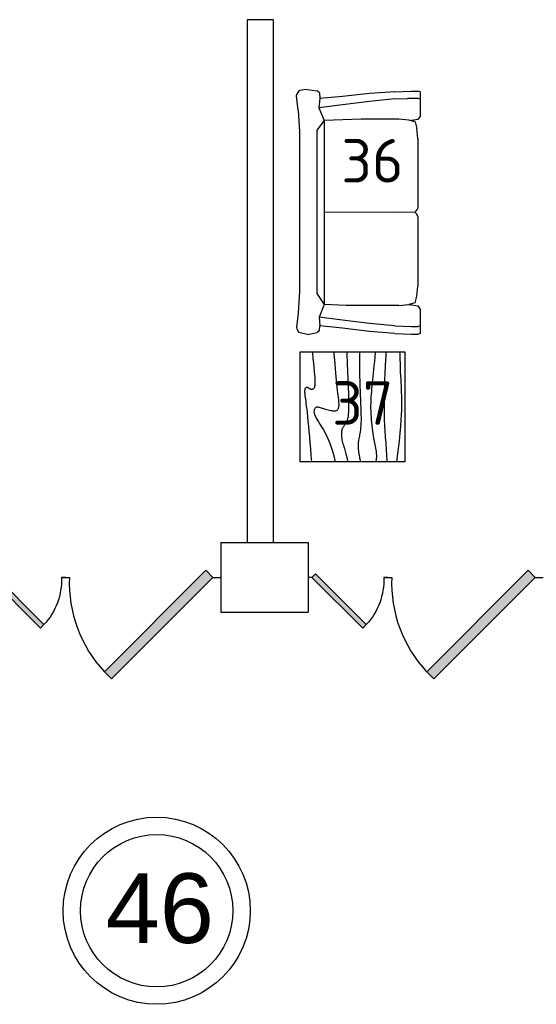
# Model space of a CAD drawing. Header units: millimetres. Extents: x 151654 to 877351, y 70322 to 154322.
# Tile 45 of 173: x 235067 to 238033, y 126289 to 131938. Entities that reach past the tile are written whole.
import ezdxf

# ---------------------------------------------------------------- set-up
doc = ezdxf.new("R2010")
doc.units = ezdxf.units.MM
doc.layers.add('Текст', color=132, linetype='Continuous', lineweight=25)
doc.layers.add('технологич.о', color=152, linetype='Continuous', lineweight=30)
doc.styles.add('GOST', font='isocpeur.ttf')
doc.styles.get("Standard").update_dxf_attribs({"font": 'arial.ttf'})

# ---------------------------------------------------------------- blocks, each defined once
blk = doc.blocks.new('jfgjhsdf')
blk.add_hatch(color=1).paths.add_polyline_path([(-592.6, 730.9), (-636.7, 686.7), (0, 50), (44.2, 94.2)])
at = {"color": 1}
for p, q in [((0, 1000), (0, 950)), ((0, 50), (0, 0))]:
    blk.add_line(p, q, dxfattribs=at)
blk.add_lwpolyline([(0, 50), (-636.7, 686.7), (-592.6, 730.9), (44.2, 94.2), (0, 50)], dxfattribs=at)
blk.add_arc((-33.5, 129.6), 821.1, 87.66201, 132.91472, dxfattribs=at)
blk = doc.blocks.new('s-style4-2')
at = {"layer": 'технологич.о', "linetype": 'Continuous'}
for p, q in [((-706, 649.4), (-701, 681.4)), ((-701, 681.4), (-698, 696.5)), ((-698, 696.5), (-677.8, 707.5)), ((-669.7, 710.5), (-677.8, 707.5)), ((-587, 700.5), (-669.7, 710.5)), ((-587, 700.5), (-462, 693.5)), ((-465.3, 693.6), (-455.9, 694.5)), ((-462, 693.5), (453.9, 693.5)), ((453.9, 693.5), (577.9, 700.5)), ((577.9, 700.5), (660.7, 710.5)), ((660.7, 710.5), (667.7, 707.5)), ((667.7, 707.5), (688.9, 696.5)), ((700, 647.4), (688.9, 696.5)), ((-706, 649.4), (-698, 590.4)), ((700, 647.4), (688.9, 590.4)), ((-686.9, 577.4), (-698, 590.4)), ((-686.9, 577.4), (-652.9, 576.8)), ((-665.7, 446.3), (-652.9, 576.8)), ((-652.9, 576.8), (-600.5, 581.3)), ((-617.3, 446.3), (-600.5, 581.3)), ((-600.5, 581.3), (-527.5, 550.4)), ((-527.5, 550.4), (-472.6, 592.3)), ((-472.6, 592.3), (-462, 593.4)), ((-462, 593.4), (453.9, 593.4)), ((453.9, 593.4), (464.4, 592.3)), ((464.4, 592.3), (528.5, 550.4)), ((528.5, 550.4), (600.6, 580.1)), ((617.3, 446.3), (600.6, 580.1)), ((600.6, 580.1), (651, 576.9)), ((677.8, 577.4), (650.6, 576.9)), ((664.7, 446.3), (651, 576.9)), ((677.8, 577.4), (688.9, 590.4)), ((-535.6, 338.6), (-527.5, 550.4)), ((-527.5, 550.4), (528.5, 550.4)), ((-1, 28), (0.5, 550.4)), ((533.6, 424.7), (528.5, 550.5)), ((-681.8, 291.2), (-665.7, 446.3)), ((-637.5, 291.2), (-617.3, 446.3)), ((533.6, 123.1), (533.6, 424.7)), ((637.5, 291.2), (617.3, 446.3)), ((682.8, 291.2), (664.7, 446.3)), ((-692.9, 146.1), (-681.8, 291.2)), ((-651.6, 146.1), (-637.5, 291.2)), ((-535.6, 123.1), (-535.6, 338.6)), ((651.6, 146.1), (637.5, 291.2)), ((694.9, 146.1), (682.8, 291.2)), ((-692.9, 146.1), (-696, 49)), ((-651.6, 146.1), (-654.6, 73)), ((-529.5, 65), (-535.6, 123.1)), ((0, 28), (-1, 123.1)), ((533.6, 123.1), (527.5, 65)), ((651.6, 146.1), (654.6, 49)), ((694.9, 146.1), (698, 49)), ((-654.6, 12), (-654.6, 73)), ((-520.5, 28), (-529.5, 65)), ((-528.3, 60), (-528.5, 49)), ((518.4, 28), (527.5, 65)), ((528.9, 78.5), (529.5, 49)), ((-696, 49), (-696, 12)), ((-692.9, 0), (-696, 12)), ((-692.9, 0), (-650.6, 0)), ((-655.6, 0), (-651.6, 3.2)), ((-650.6, 0), (-654.6, 12)), ((-650.6, 0), (-551.7, 0)), ((-551.7, 0), (-534.6, 12)), ((-528.5, 49), (-534.6, 12)), ((-520.5, 28), (-482.1, 19)), ((-424.6, 14), (-482.1, 19)), ((-424.6, 14), (-25.2, 14)), ((-12.1, 19), (-25.2, 14)), ((-1, 28), (-12.1, 19)), ((0, 28), (10.1, 19)), ((24.2, 14), (10.1, 19)), ((24.2, 14), (422.6, 14)), ((481.1, 19), (422.6, 14)), ((518.4, 28), (481.1, 19)), ((529.5, 49), (535.6, 12)), ((552.7, 0), (535.6, 12)), ((650.6, 0), (654.6, 12)), ((653.6, 0), (651.2, 1.8)), ((654.6, 49), (654.6, 12)), ((693.9, 0), (698, 12)), ((698, 49), (698, 12)), ((552.7, 0), (650.6, 0)), ((650.6, 0), (693.9, 0))]:
    blk.add_line(p, q, dxfattribs=at)
blk = doc.blocks.new('столик журнальный 630х600')
at = {"layer": 'технологич.о', "linetype": 'Continuous'}
for p, q in [((2440298.8, 550476.5), (2440298.8, 549876.5)), ((2440928.8, 550476.5), (2440298.8, 550476.5)), ((2440928.8, 549876.5), (2440928.8, 550476.5)), ((2440298.8, 549876.5), (2440928.8, 549876.5))]:
    blk.add_line(p, q, dxfattribs=at)
for points in [[(2440298.8, 550407.1), (2440305.1, 550406.6), (2440335.6, 550403.8), (2440363.3, 550401.2), (2440388.3, 550398.8), (2440410.5, 550396.8), (2440429.9, 550395.1), (2440446.8, 550393.8), (2440461, 550393.1), (2440472.8, 550392.8), (2440482.6, 550392.9), (2440490.4, 550393.5), (2440496.7, 550394.4), (2440501.5, 550395.7), (2440505.2, 550397.3), (2440508.1, 550399.2), (2440510.3, 550401.3), (2440511.9, 550403.6), (2440513, 550406.1), (2440513.6, 550408.7), (2440513.8, 550411.3), (2440513.5, 550414), (2440513, 550416.6), (2440512.1, 550419.2), (2440511, 550421.6), (2440509.7, 550423.9), (2440508.3, 550426.2), (2440506.9, 550428.3), (2440505.6, 550430.4), (2440504.4, 550432.5), (2440503.4, 550434.5), (2440502.8, 550436.5), (2440502.4, 550438.5), (2440502.5, 550440.5), (2440502.9, 550442.4), (2440503.8, 550444.2), (2440504.9, 550445.8), (2440506.5, 550447.4), (2440508.4, 550448.7), (2440510.8, 550449.8), (2440513.5, 550450.7), (2440516.6, 550451.3), (2440520.4, 550451.7), (2440524.8, 550451.8), (2440529.9, 550451.7), (2440535.9, 550451.3), (2440542.8, 550450.7), (2440550.8, 550449.8), (2440559.8, 550448.7), (2440570.3, 550447.4), (2440582.2, 550445.8), (2440595.8, 550444), (2440611.4, 550442), (2440629, 550439.9), (2440649, 550437.6), (2440671.4, 550435.2), (2440696.5, 550432.6), (2440724, 550429.9), (2440753.8, 550427.2), (2440785.6, 550424.3), (2440819.2, 550421.4), (2440854.4, 550418.5), (2440891, 550415.5), (2440928.8, 550412.5)], [(2440298.8, 550284.8), (2440315.2, 550283.4), (2440343.2, 550281.1), (2440369.8, 550278.8), (2440395.2, 550276.7), (2440419.2, 550274.6), (2440441.8, 550272.5), (2440463, 550270.5), (2440482.8, 550268.5), (2440501, 550266.5), (2440517.8, 550264.6), (2440533.2, 550262.7), (2440547.3, 550261), (2440560, 550259.5), (2440571.4, 550258.2), (2440581.7, 550257.2), (2440590.8, 550256.5), (2440598.7, 550256.2), (2440605.6, 550256.2), (2440611.6, 550256.6), (2440616.8, 550257.3), (2440621.1, 550258.4), (2440624.9, 550259.7), (2440628.1, 550261.3), (2440630.8, 550263.2), (2440633.1, 550265.3), (2440635, 550267.8), (2440636.5, 550270.6), (2440637.6, 550274), (2440638.2, 550277.9), (2440638.4, 550282.5), (2440638.2, 550287.8), (2440637.4, 550293.8), (2440636.2, 550300.7), (2440634.5, 550308.3), (2440632.6, 550316.3), (2440630.4, 550324.5), (2440628.1, 550332.7), (2440625.8, 550340.7), (2440623.5, 550348.3), (2440621.4, 550355.2), (2440619.6, 550361.2), (2440618, 550366.5), (2440616.8, 550371.2), (2440615.9, 550375.2), (2440615.5, 550378.7), (2440615.6, 550381.8), (2440616.2, 550384.6), (2440617.4, 550387.2), (2440619.2, 550389.6), (2440621.6, 550391.8), (2440624.5, 550393.8), (2440627.9, 550395.5), (2440631.8, 550396.8), (2440636, 550397.7), (2440640.6, 550398), (2440645.4, 550397.8), (2440650.6, 550397), (2440656.2, 550395.4), (2440662.6, 550393), (2440669.8, 550389.7), (2440678.3, 550385.2), (2440688.1, 550379.6), (2440699.5, 550372.8), (2440712.8, 550364.5), (2440728.1, 550354.8), (2440745.9, 550344), (2440766.7, 550332.4), (2440790.8, 550320.5), (2440818.6, 550308.6), (2440850.6, 550297), (2440887.2, 550286.2), (2440928.8, 550276.5)], [(2440298.8, 550209.9), (2440325.3, 550209.2), (2440350.9, 550208.3), (2440375.1, 550207.4), (2440398.3, 550206.5), (2440420.7, 550205.5), (2440442.8, 550204.5), (2440464.7, 550203.5), (2440486.5, 550202.5), (2440507.9, 550201.6), (2440528.8, 550200.8), (2440548.8, 550200.2), (2440568, 550199.6), (2440586, 550199.3), (2440602.8, 550199.2), (2440618, 550199.3), (2440631.9, 550199.7), (2440644.4, 550200.3), (2440655.6, 550201.2), (2440665.6, 550202.3), (2440674.6, 550203.7), (2440682.5, 550205.3), (2440689.4, 550207.2), (2440695.5, 550209.3), (2440700.8, 550211.6), (2440705.5, 550214.1), (2440709.8, 550216.7), (2440713.6, 550219.3), (2440717.2, 550222), (2440720.6, 550224.6), (2440724.1, 550227.2), (2440727.7, 550229.6), (2440731.4, 550231.9), (2440735.4, 550234), (2440739.6, 550235.8), (2440744.1, 550237.5), (2440749, 550238.8), (2440754.3, 550239.8), (2440760.1, 550240.5), (2440766.3, 550240.8), (2440773, 550240.8), (2440780, 550240.4), (2440787.3, 550239.7), (2440794.8, 550238.6), (2440802.3, 550237.3), (2440810, 550235.7), (2440817.6, 550233.8), (2440825.2, 550231.7), (2440833.3, 550229.3), (2440842.6, 550226.4), (2440853.7, 550223.2), (2440867.3, 550219.4), (2440883.8, 550215.1), (2440904.1, 550210.1), (2440928.8, 550204.5)], [(2440298.8, 550137.2), (2440328.6, 550137.3), (2440367.4, 550137.1), (2440403.3, 550136.7), (2440436.6, 550136.1), (2440467.6, 550135.3), (2440496.6, 550134.4), (2440523.8, 550133.5), (2440549.4, 550132.5), (2440573.8, 550131.5), (2440596.9, 550130.6), (2440618.7, 550129.7), (2440639.3, 550129), (2440658.5, 550128.5), (2440676.4, 550128.2), (2440692.9, 550128.2), (2440708.1, 550128.5), (2440721.9, 550129.2), (2440734.5, 550130.2), (2440745.9, 550131.4), (2440756.4, 550132.8), (2440765.9, 550134.4), (2440774.7, 550136), (2440782.8, 550137.6), (2440790.4, 550139.2), (2440797.6, 550140.6), (2440804.5, 550141.9), (2440811.3, 550143), (2440818.1, 550143.8), (2440825, 550144.5), (2440832.1, 550144.8), (2440839.7, 550144.8), (2440847.8, 550144.5), (2440856.4, 550143.8), (2440865.4, 550142.9), (2440874.6, 550141.7), (2440883.5, 550140.3), (2440892.1, 550138.9), (2440899.8, 550137.6), (2440906.6, 550136.3), (2440912.1, 550135.2), (2440916.1, 550134.3), (2440918.9, 550133.6), (2440920.8, 550133.2), (2440922.2, 550132.8), (2440923.3, 550132.6), (2440924.6, 550132.5), (2440926.3, 550132.5), (2440928.8, 550132.5)], [(2440298.8, 550046.3), (2440326.4, 550048.6), (2440352.8, 550051.2), (2440376.7, 550053.6), (2440399.1, 550055.9), (2440420.1, 550058.1), (2440440, 550060.2), (2440458.8, 550062.1), (2440476.8, 550063.9), (2440494, 550065.6), (2440510.8, 550067.2), (2440527.1, 550068.6), (2440543.1, 550069.9), (2440559, 550071), (2440574.8, 550071.8), (2440590.5, 550072.5), (2440606.4, 550072.8), (2440622.4, 550072.8), (2440638.8, 550072.5), (2440655.4, 550071.8), (2440672.2, 550070.8), (2440689.1, 550069.5), (2440705.7, 550068), (2440722, 550066.3), (2440737.6, 550064.4), (2440752.5, 550062.5), (2440766.4, 550060.5), (2440779.2, 550058.5), (2440791.1, 550056.5), (2440802.1, 550054.5), (2440812.5, 550052.6), (2440822.4, 550050.7), (2440832, 550048.8), (2440841.5, 550046.9), (2440851.1, 550045.2), (2440860.8, 550043.5), (2440870.7, 550042), (2440880.6, 550040.8), (2440890.5, 550040.1), (2440900.4, 550040), (2440910.1, 550040.6), (2440919.6, 550042), (2440928.8, 550044.5)], [(2440298.8, 549985.8), (2440319.3, 549986.5), (2440375.9, 549988.8), (2440421.5, 549990.8), (2440460.1, 549992.5), (2440495.2, 549993.8), (2440527.6, 549994.8), (2440557.5, 549995.5), (2440585.1, 549995.8), (2440610.6, 549996), (2440634.1, 549995.9), (2440655.9, 549995.6), (2440676.1, 549995.2), (2440694.9, 549994.6), (2440712.6, 549993.9), (2440729.3, 549993.1), (2440745.3, 549992.3), (2440760.7, 549991.3), (2440775.7, 549990.2), (2440790.6, 549989.1), (2440805.6, 549987.8), (2440820.8, 549986.6), (2440836.2, 549985.3), (2440851.7, 549984), (2440867.2, 549982.9), (2440882.8, 549981.9), (2440898.3, 549981.2), (2440913.6, 549980.7), (2440928.8, 549980.5)], [(2440298.8, 549906.3), (2440313.3, 549905.9), (2440340.8, 549905.2), (2440366.7, 549904.3), (2440391, 549903.4), (2440413.9, 549902.5), (2440435.6, 549901.5), (2440456.1, 549900.5), (2440475.6, 549899.5), (2440494.5, 549898.6), (2440513, 549897.7), (2440531.5, 549896.9), (2440550.3, 549896.3), (2440569.6, 549895.9), (2440589.9, 549895.7), (2440611.4, 549895.8), (2440634.6, 549896.3), (2440660.4, 549897.2), (2440689.9, 549898.9), (2440724.1, 549901.4), (2440764, 549905.1), (2440810.7, 549910), (2440865.3, 549916.4), (2440928.8, 549924.5)]]:
    blk.add_lwpolyline(points, dxfattribs=at)

msp = doc.modelspace()

# ---------------------------------------------------------------- linework, layer by layer
at = {"lineweight": 30}
for p, q in [((236522.2, 131938.4), (236372.2, 131938.4)), ((236372.2, 131938.4), (236372.2, 128938.4)), ((236522.2, 131938.4), (236522.2, 128938.4)), ((236222.2, 128938.4), (236222.2, 128538.4)), ((236222.2, 128938.4), (236722.2, 128938.4)), ((236722.2, 128938.4), (236722.2, 128538.4)), ((236222.2, 128538.4), (236722.2, 128538.4))]:
    msp.add_line(p, q, dxfattribs=at)
at = {"color": 1}
for radius in [537, 437]:
    msp.add_circle((235853.7, 126825.5), radius, dxfattribs=at)

# ---------------------------------------------------------------- block references
for p, xscale, yscale, zscale, rotation in [((236222.2, 128738.4), 0.9151578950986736, 0.9151578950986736, 0.9151578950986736, 90), ((238072.2, 128738.4), 0.9151578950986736, 0.9151578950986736, 0.9151578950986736, 90), ((234872.2, 128738.4), -0.4575789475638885, 0.4575789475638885, 0.4575789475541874, 270), ((236722.2, 128738.4), -0.4575789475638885, 0.4575789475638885, 0.4575789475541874, 270)]:
    msp.add_blockref('jfgjhsdf', p, dxfattribs=dict(xscale=xscale, yscale=yscale, zscale=zscale, rotation=rotation))
at = {"layer": 'Текст', "xscale": -1, "rotation": 90}
msp.add_blockref('столик журнальный 630х600', (787154.6, 2570330.6), dxfattribs=at)
at = {"layer": 'технологич.о', "linetype": 'Continuous', "xscale": -1, "rotation": 90}
msp.add_blockref('s-style4-2', (237366.1, 130832.4), dxfattribs=at)

# ---------------------------------------------------------------- texts
at = {"style": 'GOST'}
for s, p in [('36', (236913.4, 131003.9, 11.2)), ('37', (236860.9, 129613.8, 11.2))]:
    msp.add_text(s, height=250, dxfattribs=at).set_placement(p)
at = {"color": 1}
msp.add_text('46', height=400, dxfattribs=at).set_placement((235560.6, 126640.4))

doc.saveas('drawing.dxf')
